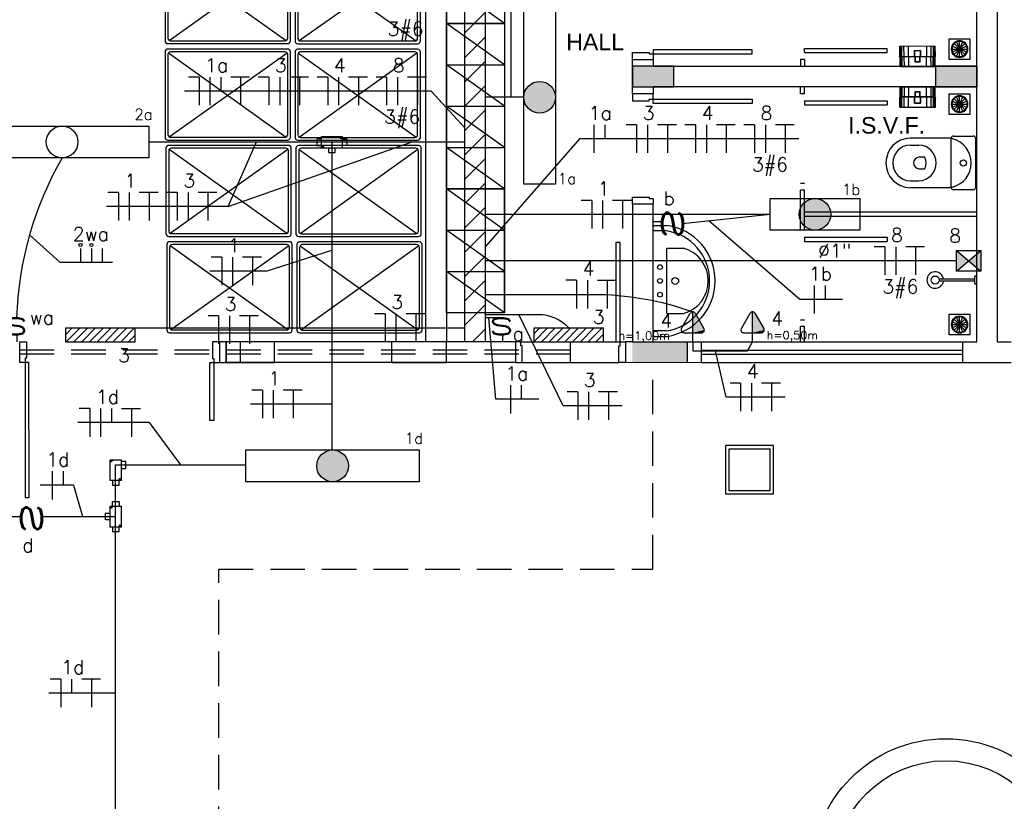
# Model space of a CAD drawing. Extents: x -118.2 to -44.5, y -40.2 to 1.8.
# Tile 19 of 56: x -83.9 to -76.8, y -30.7 to -25. Entities that reach past the tile are written whole.
import ezdxf
from ezdxf.enums import TextEntityAlignment as Align

# ---------------------------------------------------------------- set-up
doc = ezdxf.new("R2010")
doc.units = 0
doc.header["$MEASUREMENT"] = 0
doc.linetypes.add('HIDDEN', pattern=[0.375, 0.25, -0.125])
for name, color, linetype in [('calha', 150, 'Continuous'), ('CIRCUITOS', 2, 'Continuous'), ('CONDULETES', 4, 'Continuous'), ('Emergencia', 1, 'Continuous'), ('ILUMINACAO', 1, 'Continuous'), ('INTERRUPTORES', 1, 'Continuous'), ('LINHA', 40, 'Continuous'), ('PAREDE2', 252, 'Continuous'), ('PAREDES', 8, 'Continuous'), ('TOMADAS_ENERGIA', 1, 'Continuous'), ('TUB_ELETRICA', 5, 'Continuous'), ('TXT-AMB', 4, 'Continuous')]:
    doc.layers.add(name, color=color, linetype=linetype)
doc.styles.add('ROMANS', font='romans')
doc.styles.add('Texto Ambiente 1-50', font='arial.ttf', dxfattribs={"height": 0.12})

# ---------------------------------------------------------------- blocks, each defined once
blk = doc.blocks.new('PORTA 70')
at = {"layer": 'PAREDES'}
for p, q in [((-95.2983, 46.0042), (-95.2983, 45.2842)), ((-95.2683, 46.0042), (-95.2983, 46.0042)), ((-95.2683, 45.2842), (-95.2683, 46.0042)), ((-95.9883, 45.2842), (-96.0283, 45.2842)), ((-95.9883, 45.2542), (-95.9883, 45.2842)), ((-95.2983, 45.2842), (-95.2683, 45.2842)), ((-95.2683, 45.2842), (-95.2283, 45.2842)), ((-95.2683, 45.2542), (-95.2683, 45.2842)), ((-95.9783, 45.2542), (-95.9883, 45.2542)), ((-95.9783, 45.1342), (-95.9783, 45.2542)), ((-95.2783, 45.1342), (-95.2783, 45.2542)), ((-95.2783, 45.2542), (-95.2683, 45.2542)), ((-96.0283, 45.1342), (-95.9783, 45.1342)), ((-95.2283, 45.1342), (-95.2783, 45.1342))]:
    blk.add_line(p, q, dxfattribs=at)
blk = doc.blocks.new('PORTA BOX')
at = {"layer": 'PAREDES'}
for p, q in [((-120.5369, 27.9594), (-120.5669, 27.9594)), ((-120.5369, 27.3894), (-119.9369, 27.3894)), ((-120.5369, 27.3594), (-120.5369, 27.3894)), ((-119.9369, 27.3594), (-119.9369, 27.3894)), ((-120.5369, 27.3594), (-119.9369, 27.3594))]:
    blk.add_line(p, q, dxfattribs=at)
blk = doc.blocks.new('LS-14')
at = {"layer": 'PAREDE2'}
for p, q in [((-152.1924, 49.622), (-152.1924, 48.752)), ((-151.5524, 49.642), (-152.1724, 49.642)), ((-151.5724, 49.622), (-152.1524, 49.622)), ((-151.5324, 48.752), (-151.5324, 49.622)), ((-152.1724, 49.602), (-152.1724, 48.772)), ((-151.5552, 48.7619), (-152.1654, 49.6172)), ((-152.1642, 48.7558), (-151.5544, 49.6106)), ((-151.5524, 48.772), (-151.5524, 49.602)), ((-152.1724, 48.732), (-151.5524, 48.732)), ((-152.1524, 48.752), (-151.5724, 48.752))]:
    blk.add_line(p, q, dxfattribs=at)
for centre, start, end in [((-152.1724, 49.622), 90, 180), ((-152.1524, 49.602), 90, 180), ((-151.5724, 49.602), 0, 90), ((-151.5524, 49.622), 0, 90), ((-152.1524, 48.772), 180, 270), ((-151.5724, 48.772), 270, 0), ((-152.1724, 48.752), 180, 270), ((-151.5524, 48.752), 270, 0)]:
    blk.add_arc(centre, 0.02, start, end, dxfattribs=at)
blk = doc.blocks.new('LS-20')
at = {"layer": 'PAREDES'}
for p, q in [((-142.6773, 43.2057), (-143.0973, 43.5057)), ((-142.6773, 42.6057), (-142.6773, 43.5057)), ((-142.6773, 42.9057), (-143.0973, 43.2057)), ((-143.0973, 43.2057), (-142.6773, 43.2057)), ((-142.6773, 42.6057), (-143.0973, 42.9057)), ((-143.0973, 42.9057), (-142.6773, 42.9057))]:
    blk.add_line(p, q, dxfattribs=at)
blk.add_lwpolyline([(-142.6773, 43.5057), (-142.6773, 42.6057), (-143.0973, 42.6057), (-143.0973, 43.5057)], close=True, dxfattribs=at)
blk = doc.blocks.new('LS-21')
at = {"layer": 'PAREDES'}
for p, q in [((-145.3993, 42.7811), (-145.8193, 43.0811)), ((-145.3993, 42.4811), (-145.8193, 42.7811)), ((-145.8193, 42.7811), (-145.3993, 42.7811)), ((-145.3993, 42.1811), (-145.8193, 42.4811)), ((-145.8193, 42.4811), (-145.3993, 42.4811)), ((-145.3993, 41.8811), (-145.8193, 42.1811)), ((-145.8193, 42.1811), (-145.3993, 42.1811))]:
    blk.add_line(p, q, dxfattribs=at)
blk.add_lwpolyline([(-145.3993, 43.0811), (-145.3993, 41.8811), (-145.8193, 41.8811), (-145.8193, 43.0811)], close=True, dxfattribs=at)
blk = doc.blocks.new('VASO SANITARIO')
for p, q in [((-134.2937, 41.2557), (-134.5937, 41.2557)), ((-134.2937, 40.8957), (-134.2937, 41.2557)), ((-134.2787, 41.2707), (-134.1337, 41.2707)), ((-134.1187, 41.2557), (-134.1187, 40.8957)), ((-134.5933, 41.2057), (-134.5287, 41.2057)), ((-134.4893, 41.1176), (-134.5286, 41.1176)), ((-134.5286, 41.0337), (-134.4893, 41.0337)), ((-134.5933, 40.9457), (-134.5287, 40.9457)), ((-134.2937, 40.8957), (-134.5937, 40.8957)), ((-134.1337, 40.8807), (-134.2787, 40.8807))]:
    blk.add_line(p, q)
blk.add_circle((-134.2062, 41.0757), 0.0225)
for centre, radius, start, end in [((-134.5886, 41.0757), 0.1801, 91.61386, 268.38614), ((-134.2787, 41.2557), 0.015, 90, 180), ((-134.2809, 41.2689), 0.0184, 225.73779, 261.13211), ((-134.1337, 41.2557), 0.015, 0, 90), ((-134.5882, 41.0757), 0.1301, 92.24661, 267.75339), ((-134.5338, 41.0757), 0.1301, 272.24661, 87.75339), ((-134.3296, 41.0757), 0.1809, 284.70476, 75.29524), ((-134.5239, 41.0733), 0.0446, 96.01597, 176.88089), ((-134.4893, 41.1126), 0.005, 30.60813, 90), ((-134.5629, 41.0757), 0.0874, 333.1163, 26.8837), ((-134.524, 41.0781), 0.0446, 182.24135, 264.02487), ((-134.4893, 41.0387), 0.005, 270, 329.39187), ((-134.2809, 40.8825), 0.0184, 98.86789, 134.26221), ((-134.2787, 40.8957), 0.015, 180, 270), ((-134.1337, 40.8957), 0.015, 270, 0)]:
    blk.add_arc(centre, radius, start, end)
blk = doc.blocks.new('CHUVEIR.')
for p, q in [((-134.1241, 41.9327), (-134.3823, 41.9327)), ((-134.1241, 41.9186), (-134.3823, 41.9186)), ((-134.1087, 41.9527), (-134.1241, 41.9527)), ((-134.1241, 41.9527), (-134.1241, 41.8987)), ((-134.1241, 41.8987), (-134.1087, 41.8987))]:
    blk.add_line(p, q)
blk.add_circle((-134.4107, 41.9257), 0.0293)
blk.add_arc((-134.4107, 41.9257), 0.06, 6.73565, 353.26435)
blk = doc.blocks.new('PORTA 140')
at = {"layer": 'PAREDES'}
for p, q in [((-143.3117, 48.139), (-143.2617, 48.139)), ((-143.2617, 48.139), (-143.2617, 48.019)), ((-141.9117, 48.1388), (-141.9117, 48.0188)), ((-141.8617, 48.1388), (-141.9117, 48.1388)), ((-143.2417, 47.989), (-143.3117, 47.989)), ((-143.2717, 48.019), (-143.2717, 47.989)), ((-143.2617, 48.019), (-143.2717, 48.019)), ((-143.2717, 47.989), (-143.2717, 47.009)), ((-143.2417, 47.009), (-143.2446, 47.989)), ((-141.9317, 47.5688), (-141.9317, 47.9888)), ((-141.9317, 47.9888), (-141.9017, 47.9888)), ((-141.9117, 48.0188), (-141.9017, 48.0188)), ((-141.9017, 48.0188), (-141.9017, 47.9888)), ((-141.9017, 47.9888), (-141.9017, 47.5688)), ((-141.9017, 47.9888), (-141.8617, 47.9888)), ((-141.9017, 47.5688), (-141.9317, 47.5688)), ((-143.2717, 47.009), (-143.2417, 47.009))]:
    blk.add_line(p, q, dxfattribs=at)
blk = doc.blocks.new('423ms')
for p, q in [((244.954, -73.2313), (244.954, -73.3213)), ((244.964, -73.2213), (245.749, -73.2213)), ((244.9937, -73.3157), (244.9937, -73.2213)), ((245.7194, -73.3157), (245.7194, -73.2213)), ((245.759, -73.2313), (245.759, -73.3213)), ((245.119, -73.3213), (245.594, -73.3213)), ((245.119, -73.3213), (245.119, -73.4413)), ((245.594, -73.3213), (245.594, -73.4413))]:
    blk.add_line(p, q)
for centre, radius in [((245.2565, -73.2713), 0.0175), ((245.3565, -73.2713), 0.0175), ((245.4565, -73.2713), 0.0175), ((245.3565, -73.3813), 0.025)]:
    blk.add_circle(centre, radius)
for centre, radius, start, end in [((244.964, -73.2313), 0.01, 90, 180), ((245.749, -73.2313), 0.01, 0, 90), ((245.3565, -73.2648), 0.4064, 187.98183, 352.01817), ((245.3565, -73.2648), 0.3664, 187.98183, 352.01817), ((245.3565, -73.3746), 0.2467, 195.68341, 344.31659)]:
    blk.add_arc(centre, radius, start, end)
blk = doc.blocks.new('Papeleira WC')
at = {"color": 0}
for p, q in [((-0.128, 0.0751), (-0.128, 0.1458)), ((-0.127, 0.146), (0.127, 0.146)), ((-0.124, 0.0751), (-0.124, 0.146)), ((-0.116, 0.0751), (-0.116, 0.146)), ((-0.1, 0.0751), (-0.1, 0.146)), ((-0.068, 0.0751), (-0.068, 0.146)), ((0.068, 0.146), (0.068, 0.0751)), ((0.1, 0.146), (0.1, 0.0751)), ((0.116, 0.146), (0.116, 0.0751)), ((0.124, 0.146), (0.124, 0.0751)), ((0.128, 0.1458), (0.128, 0.0751)), ((0.13, 0.143), (0.13, 0.0751)), ((-0.13, 0.0751), (-0.13, 0.143)), ((0.1296, 0.073), (-0.1296, 0.073)), ((-0.128, 0.0751), (-0.126, 0.0691)), ((-0.122, 0.0691), (-0.124, 0.0751)), ((-0.116, 0.0751), (-0.114, 0.0691)), ((-0.098, 0.0691), (-0.1, 0.0751)), ((-0.066, 0.0691), (-0.068, 0.0751)), ((-0.0237, 0.073), (-0.0237, 0.113)), ((-0.0187, 0.071), (-0.0237, 0.073)), ((-0.0217, 0.115), (0.0217, 0.115)), ((-0.0217, 0.073), (-0.0217, 0.111)), ((-0.0167, 0.071), (-0.0217, 0.073)), ((-0.0197, 0.113), (0.0197, 0.113)), ((0.0217, 0.073), (0.0167, 0.071)), ((0.0237, 0.073), (0.0187, 0.071)), ((0.0217, 0.111), (0.0217, 0.073)), ((0.0237, 0.113), (0.0237, 0.073)), ((0.066, 0.0691), (0.068, 0.0751)), ((0.098, 0.0691), (0.1, 0.0751)), ((0.114, 0.0691), (0.116, 0.0751)), ((0.124, 0.0751), (0.122, 0.0691)), ((0.126, 0.0691), (0.128, 0.0751)), ((0.1284, 0.071), (-0.1284, 0.071)), ((-0.128, 0.005), (-0.128, 0.0691)), ((-0.126, 0.001), (-0.126, 0.0691)), ((0.123, 0), (-0.123, 0)), ((-0.122, 0.0001), (-0.122, 0.0691)), ((-0.114, 0), (-0.114, 0.0691)), ((-0.098, 0), (-0.098, 0.0691)), ((-0.066, 0), (-0.066, 0.0691)), ((-0.0187, 0.0361), (-0.0187, 0.071)), ((-0.0167, 0.0381), (-0.0167, 0.071)), ((0.0167, 0.0341), (-0.0167, 0.0341)), ((0.0147, 0.0361), (-0.0147, 0.0361)), ((0.0167, 0.071), (0.0167, 0.0381)), ((0.0187, 0.071), (0.0187, 0.0361)), ((0.066, 0.0691), (0.066, 0)), ((0.098, 0.0691), (0.098, 0)), ((0.114, 0.0691), (0.114, 0)), ((0.122, 0.0691), (0.122, 0.0001)), ((0.126, 0.0691), (0.126, 0.001)), ((0.128, 0.0691), (0.128, 0.005))]:
    blk.add_line(p, q, dxfattribs=at)
for centre, radius, start, end in [((-0.127, 0.143), 0.003, 90.00009, 180.00009), ((0.127, 0.143), 0.003, 0.00009, 90.00009), ((-0.125, 0.0751), 0.005, 180.00009, 216.86997), ((-0.133, 0.0691), 0.005, 0.00009, 36.86997), ((-0.0217, 0.113), 0.002, 90.00009, 180.00009), ((-0.0197, 0.111), 0.002, 90.00009, 180.00009), ((0.0197, 0.111), 0.002, 0.00009, 90.00009), ((0.0217, 0.113), 0.002, 0.00009, 90.00009), ((0.133, 0.0691), 0.005, 143.13021, 180.00009), ((0.125, 0.0751), 0.005, 323.13021, 0.00009), ((-0.123, 0.005), 0.005, 180.00009, 270.00009), ((-0.0167, 0.0361), 0.002, 180.00009, 270.00009), ((-0.0147, 0.0381), 0.002, 180.00009, 270.00009), ((0.0147, 0.0381), 0.002, 270.00009, 0.00009), ((0.0167, 0.0361), 0.002, 270.00009, 0.00009), ((0.123, 0.005), 0.005, 270.00009, 0.00009)]:
    blk.add_arc(centre, radius, start, end, dxfattribs=at)
blk = doc.blocks.new('VBMKVB')
for p, q in [((-146.0605, -56.769), (-145.9822, -56.6906)), ((-145.9822, -56.769), (-146.0605, -56.6906)), ((-146.0426, -56.781), (-146.0002, -56.6786)), ((-146.0002, -56.781), (-146.0426, -56.6786)), ((-146.0214, -56.6744), (-146.0214, -56.7852)), ((-146.0768, -56.7298), (-145.966, -56.7298)), ((-146.0726, -56.7086), (-145.9702, -56.751)), ((-146.0726, -56.751), (-145.9702, -56.7086))]:
    blk.add_line(p, q)
blk.add_lwpolyline([(-146.0964, -56.8048), (-145.9464, -56.8048), (-145.9464, -56.6548), (-146.0964, -56.6548)], close=True)
for radius in [0.0604, 0.0554]:
    blk.add_circle((-146.0214, -56.7298), radius)
blk = doc.blocks.new('ENTORNO')
at = {"layer": 'PAREDES'}
for radius in [0.975, 0.815]:
    blk.add_circle((112.4341, -27.1144), radius, dxfattribs=at)
blk = doc.blocks.new('IRANT09')
at = {"linetype": 'Continuous'}
blk.add_line((0, 0.874), (0, 0), dxfattribs=at)
at = {"linetype": 'Continuous', "style": 'ROMANS', "width": 1.5}
blk.add_text('s', height=3, dxfattribs=at).set_placement((-1.809, 0.879))
at = {"linetype": 'Continuous', "style": 'ROMANS', "flags": 8}
blk.add_attdef('009', text='', height=1.6, dxfattribs=at).set_placement((2.701, 1.342), align=Align.MIDDLE_CENTER)
blk = doc.blocks.new('Apwr_temed02')
for p, q in [((0, 1.32), (0, 4.36)), ((-1.62, 1.95), (-0.35, 4.14)), ((0.35, 4.14), (1.63, 1.92)), ((-1.3, 1.32), (1.28, 1.32)), ((0, 0), (0, 1.32))]:
    blk.add_line(p, q)
for centre, start, end in [((0, 3.97), 26.0479, 153.9521), ((-1.3, 1.71), 143.1332, 270.777), ((1.3, 1.71), 267.1811, 32.5689)]:
    blk.add_arc(centre, 0.393, start, end)
at = {"linetype": 'Continuous'}
for points in [[(0, 4.36), (1.63, 1.92), (0.21, 4.3)], [(1.63, 1.92), (0, 4.36), (1.69, 1.72)], [(0, 1.32), (1.69, 1.72), (0, 4.36)], [(0.35, 4.14), (0.21, 4.3), (1.63, 1.92)], [(1.69, 1.72), (0, 1.32), (1.64, 1.52)], [(1.28, 1.32), (1.64, 1.52), (0, 1.32)], [(1.64, 1.52), (1.28, 1.32), (1.49, 1.37)]]:
    blk.add_solid(points, dxfattribs=at)
at = {"style": 'ROMANS', "flags": 8}
for tag, p in [('020', (-4.96, 2.19)), ('001', (3.39, 2.17))]:
    blk.add_attdef(tag, text='', height=1.6, dxfattribs=at).set_placement(p, align=Align.MIDDLE_CENTER)
blk = doc.blocks.new('LF4X408')
for p, q in [((-630, 115), (630, 115)), ((-630, -115), (-630, 115)), ((630, 115), (630, -115)), ((630, -115), (-630, -115))]:
    blk.add_line(p, q)
blk.add_circle((0, 0), 115)
at = {"style": 'ROMANS', "flags": 8}
for tag, p in [('009', (590.9, 199.3)), ('001', (-624, -200.4))]:
    blk.add_attdef(tag, text='', height=80, dxfattribs=at).set_placement(p, align=Align.MIDDLE_CENTER)
blk.add_attdef('020', text='', height=80, dxfattribs=at).set_placement((565.7, -164.1), align=Align.TOP_LEFT)
blk = doc.blocks.new('LF4X206')
for p, q in [((-325, 115), (325, 115)), ((-325, -115), (-325, 115)), ((325, 115), (325, -115)), ((325, -115), (-325, -115))]:
    blk.add_line(p, q)
blk.add_circle((0, 0), 115)
at = {"style": 'ROMANS', "flags": 8}
for tag, p in [('009', (292.9, 197.4)), ('001', (-316.5, -198))]:
    blk.add_attdef(tag, text='', height=80, dxfattribs=at).set_placement(p, align=Align.MIDDLE_CENTER)
blk.add_attdef('020', text='', height=80, dxfattribs=at).set_placement((261.2, -154.7), align=Align.TOP_LEFT)
blk = doc.blocks.new('BlocoAutonomo')
h = blk.add_hatch()
h.set_pattern_fill('ANSI31', color=256, scale=0.25, style=0)
h.set_pattern_definition([(45, (2e-17, 0.32), (-0.56127, 0.56127), [])])
h.paths.add_polyline_path([(-5, 1), (-5, -1), (5, -1), (5, 1)])
for p, q in [((5, 1), (-5, 1)), ((-5, 1), (-5, -1)), ((5, 1), (5, -1)), ((5, -1), (-5, -1))]:
    blk.add_line(p, q)
at = {"style": 'ROMANS', "flags": 8}
for tag, p in [('020', (-4.07, 3.14)), ('001', (3.39, 3.29))]:
    blk.add_attdef(tag, text='', height=1.2, dxfattribs=at).set_placement(p, align=Align.MIDDLE_CENTER)

msp = doc.modelspace()

# ---------------------------------------------------------------- hatches: boundary and pattern name
at = {"layer": 'calha'}
h = msp.add_hatch(dxfattribs=at)
h.set_pattern_fill('ANSI31', color=256, style=0)
h.set_pattern_definition([(45, (-92.47007, 71.10702), (-0.08838835, 0.08838835), [])])
h.paths.add_polyline_path([(-80.7021, -11.821), (-80.5521, -11.821), (-80.5521, -8.5269), (-80.7021, -8.5269)])
h.paths.add_polyline_path([(-80.5521, -12.257), (-80.7021, -12.257), (-80.7021, -27.3769), (-80.5521, -27.3769)])
at = {"layer": 'ILUMINACAO'}
h = msp.add_hatch(color=256, dxfattribs=at)
edge = h.paths.add_edge_path()
edge.add_line((-80.0447, -24.9719), (-80.0447, -26.2319))
edge = h.paths.add_edge_path()
edge.add_line((-80.0447, -26.2319), (-80.2747, -26.2319))
edge = h.paths.add_edge_path()
edge.add_line((-80.2747, -26.2319), (-80.2747, -24.9719))
edge = h.paths.add_edge_path()
edge.add_line((-80.2747, -24.9719), (-80.0447, -24.9719))
edge = h.paths.add_edge_path()
edge.add_arc((-80.1597, -25.6019), 0.115, 0, 360)
h.paths.add_polyline_path([(-80.0357, -26.2529), (-79.8852, -26.2529), (-79.8852, -26.1329), (-80.0357, -26.1329)], flags=9)
h = msp.add_hatch(color=256, dxfattribs=at)
edge = h.paths.add_edge_path()
edge.add_line((-78.4847, -26.3369), (-77.8347, -26.3369))
edge = h.paths.add_edge_path()
edge.add_line((-77.8347, -26.3369), (-77.8347, -26.5669))
edge = h.paths.add_edge_path()
edge.add_line((-77.8347, -26.5669), (-78.4847, -26.5669))
edge = h.paths.add_edge_path()
edge.add_line((-78.4847, -26.5669), (-78.4847, -26.3369))
edge = h.paths.add_edge_path()
edge.add_arc((-78.1597, -26.4519), 0.115, 0, 360)
h.paths.add_polyline_path([(-77.9744, -26.3311), (-77.8201, -26.3311), (-77.8201, -26.2111), (-77.9744, -26.2111)], flags=9)
h = msp.add_hatch(color=256, dxfattribs=at)
edge = h.paths.add_edge_path()
edge.add_line((-81.5477, -27.6469), (-81.5477, -28.9069))
edge = h.paths.add_edge_path()
edge.add_line((-81.5477, -28.9069), (-81.7777, -28.9069))
edge = h.paths.add_edge_path()
edge.add_line((-81.7777, -28.9069), (-81.7777, -27.6469))
edge = h.paths.add_edge_path()
edge.add_line((-81.7777, -27.6469), (-81.5477, -27.6469))
edge = h.paths.add_edge_path()
edge.add_arc((-81.6627, -28.2769), 0.115, 0, 360)
h.paths.add_polyline_path([(-81.5386, -28.9279), (-81.3882, -28.9279), (-81.3882, -28.8079), (-81.5386, -28.8079)], flags=9)
at = {"layer": 'PAREDES', "lineweight": -3}
h = msp.add_hatch(color=256, dxfattribs=at)
h.dxf.hatch_style = 1
h.paths.add_polyline_path([(-79.4847, -25.3769), (-79.4847, -25.5269), (-79.1847, -25.5269), (-79.1847, -25.3769)])
h = msp.add_hatch(color=256, dxfattribs=at)
h.dxf.hatch_style = 1
h.paths.add_polyline_path([(-77.2847, -25.3769), (-77.2847, -25.5269), (-76.9847, -25.5269), (-76.9847, -25.3769)])
msp.add_hatch(color=256, dxfattribs=at).paths.add_polyline_path([(-79.0847, -27.3769), (-79.4847, -27.3769), (-79.4847, -27.5269), (-79.0847, -27.5269)])
at = {"layer": 'TOMADAS_ENERGIA'}
h = msp.add_hatch(color=256, dxfattribs=at)
h.paths.add_polyline_path([(-76.9541, -26.7146), (-77.0428, -26.7896), (-76.9541, -26.8646)])
h.paths.add_polyline_path([(-77.0428, -26.7896), (-77.1316, -26.7146), (-77.1316, -26.8646)])

# ---------------------------------------------------------------- linework, layer by layer
at = {"layer": 'calha'}
for p, q in [((-80.5521, -27.3769), (-80.5521, -8.5269)), ((-80.7021, -27.3769), (-80.7021, -12.1855)), ((-80.5521, -27.3769), (-80.7021, -27.3769))]:
    msp.add_line(p, q, dxfattribs=at)
at = {"layer": 'CIRCUITOS'}
for p, q in [((-82.4016, -25.4536), (-82.2651, -25.4536)), ((-82.3305, -25.4536), (-82.3305, -25.6592)), ((-81.9738, -25.4536), (-81.8372, -25.4536)), ((-81.9026, -25.4536), (-81.9026, -25.6592)), ((-81.5459, -25.4536), (-81.4094, -25.4536)), ((-81.4748, -25.4536), (-81.4748, -25.6592)), ((-81.1181, -25.4536), (-80.9815, -25.4536)), ((-81.0469, -25.4536), (-81.0469, -25.6592)), ((-82.6323, -25.4555), (-82.7093, -25.4555)), ((-82.6323, -25.4555), (-82.6323, -25.6592)), ((-82.5534, -25.4555), (-82.5534, -25.6592)), ((-82.4746, -25.4555), (-82.4746, -25.5573)), ((-82.1256, -25.4555), (-82.2025, -25.4555)), ((-82.1256, -25.4555), (-82.1256, -25.6592)), ((-82.0467, -25.4555), (-82.0467, -25.6592)), ((-81.6977, -25.4555), (-81.7747, -25.4555)), ((-81.6977, -25.4555), (-81.6977, -25.6592)), ((-81.6189, -25.4555), (-81.6189, -25.6592)), ((-81.2699, -25.4555), (-81.3468, -25.4555)), ((-81.2699, -25.4555), (-81.2699, -25.6592)), ((-81.191, -25.4555), (-81.191, -25.6592)), ((-79.7646, -25.8022), (-79.7646, -26.0059)), ((-79.6857, -25.8022), (-79.6857, -25.904)), ((-79.4546, -25.8022), (-79.5315, -25.8022)), ((-79.4546, -25.8022), (-79.4546, -26.0059)), ((-79.3757, -25.8022), (-79.3757, -26.0059)), ((-79.3028, -25.8003), (-79.1662, -25.8003)), ((-79.2316, -25.8003), (-79.2316, -26.0059)), ((-79.0267, -25.8022), (-79.1037, -25.8022)), ((-79.0267, -25.8022), (-79.0267, -26.0059)), ((-78.9478, -25.8022), (-78.9478, -26.0059)), ((-78.8749, -25.8003), (-78.7383, -25.8003)), ((-78.8037, -25.8003), (-78.8037, -26.0059)), ((-78.5989, -25.8022), (-78.6758, -25.8022)), ((-78.5989, -25.8022), (-78.5989, -26.0059)), ((-78.52, -25.8022), (-78.52, -26.0059)), ((-78.4471, -25.8003), (-78.3105, -25.8003)), ((-78.3759, -25.8003), (-78.3759, -26.0059)), ((-83.2182, -26.293), (-83.2951, -26.293)), ((-83.2182, -26.293), (-83.2182, -26.4966)), ((-83.1393, -26.293), (-83.1393, -26.4966)), ((-83.0664, -26.291), (-82.9298, -26.291)), ((-82.9952, -26.291), (-82.9952, -26.4966)), ((-82.7903, -26.293), (-82.8673, -26.293)), ((-82.7903, -26.293), (-82.7903, -26.4966)), ((-82.7114, -26.293), (-82.7114, -26.4966)), ((-82.6385, -26.291), (-82.5019, -26.291)), ((-82.5673, -26.291), (-82.5673, -26.4966)), ((-79.7809, -26.3501), (-79.8578, -26.3501)), ((-79.7809, -26.3501), (-79.7809, -26.5538)), ((-79.702, -26.3501), (-79.702, -26.5538)), ((-79.6291, -26.3482), (-79.4925, -26.3482)), ((-79.5579, -26.3482), (-79.5579, -26.5538)), ((-83.4933, -26.7004), (-83.4933, -26.8022)), ((-83.4144, -26.7004), (-83.4144, -26.8022)), ((-83.3356, -26.7004), (-83.3356, -26.8022)), ((-77.652, -26.6878), (-77.7289, -26.6878)), ((-77.652, -26.6878), (-77.652, -26.8914)), ((-77.5731, -26.6878), (-77.5731, -26.8914)), ((-77.5002, -26.6859), (-77.3636, -26.6859)), ((-77.429, -26.6859), (-77.429, -26.8914)), ((-82.4674, -26.7628), (-82.5443, -26.7628)), ((-82.4674, -26.7628), (-82.4674, -26.9665)), ((-82.3885, -26.7628), (-82.3885, -26.9665)), ((-82.3156, -26.7609), (-82.179, -26.7609)), ((-82.2444, -26.7609), (-82.2444, -26.9665)), ((-79.8915, -26.9305), (-79.9684, -26.9305)), ((-79.8915, -26.9305), (-79.8915, -27.1341)), ((-79.8126, -26.9305), (-79.8126, -27.1341)), ((-79.7397, -26.9286), (-79.6031, -26.9286)), ((-79.6685, -26.9286), (-79.6685, -27.1341)), ((-78.1651, -26.9681), (-78.1651, -27.1717)), ((-78.0862, -26.9681), (-78.0862, -27.0699)), ((-82.49, -27.1887), (-82.5669, -27.1887)), ((-82.49, -27.1887), (-82.49, -27.3924)), ((-82.4111, -27.1887), (-82.4111, -27.3924)), ((-82.3382, -27.1868), (-82.2016, -27.1868)), ((-82.267, -27.1868), (-82.267, -27.3924)), ((-81.281, -27.1743), (-81.3579, -27.1743)), ((-81.281, -27.1743), (-81.281, -27.378)), ((-81.2021, -27.1743), (-81.2021, -27.378)), ((-81.1292, -27.1724), (-80.9926, -27.1724)), ((-81.058, -27.1724), (-81.058, -27.378)), ((-82.1723, -27.727), (-82.2492, -27.727)), ((-82.1723, -27.727), (-82.1723, -27.9306)), ((-82.0934, -27.727), (-82.0934, -27.9306)), ((-82.0205, -27.725), (-81.8839, -27.725)), ((-81.9493, -27.725), (-81.9493, -27.9306)), ((-80.3709, -27.6922), (-80.3709, -27.8959)), ((-80.2921, -27.6922), (-80.2921, -27.794)), ((-79.8822, -27.7402), (-79.9592, -27.7402)), ((-79.8822, -27.7402), (-79.8822, -27.9439)), ((-79.8034, -27.7402), (-79.8034, -27.9439)), ((-79.7305, -27.7383), (-79.5939, -27.7383)), ((-79.6593, -27.7383), (-79.6593, -27.9439)), ((-78.6993, -27.676), (-78.7763, -27.676)), ((-78.6993, -27.676), (-78.6993, -27.8796)), ((-78.6205, -27.676), (-78.6205, -27.8796)), ((-78.5475, -27.674), (-78.4109, -27.674)), ((-78.4764, -27.674), (-78.4764, -27.8796)), ((-83.4249, -27.8616), (-83.5019, -27.8616)), ((-83.4249, -27.8616), (-83.4249, -28.0653)), ((-83.348, -27.8616), (-83.348, -28.0653)), ((-83.2672, -27.8616), (-83.2672, -27.9634)), ((-83.1942, -27.8597), (-83.0577, -27.8597)), ((-83.1231, -27.8597), (-83.1231, -28.0653)), ((-83.6988, -28.3165), (-83.6988, -28.5201)), ((-83.62, -28.3165), (-83.62, -28.4183)), ((-83.6363, -29.8241), (-83.7132, -29.8241)), ((-83.6363, -29.8241), (-83.6363, -30.0278)), ((-83.5574, -29.8241), (-83.5574, -29.926)), ((-83.4845, -29.8222), (-83.3479, -29.8222)), ((-83.4133, -29.8222), (-83.4133, -30.0278))]:
    msp.add_line(p, q, dxfattribs=at)
at = {"layer": 'CONDULETES'}
for p, q in [((-81.7431, -25.9035), (-81.776, -25.9035)), ((-81.776, -25.9035), (-81.776, -25.9528)), ((-81.776, -25.9528), (-81.7431, -25.9528)), ((-81.7431, -25.8871), (-81.5919, -25.8871)), ((-81.7431, -25.9693), (-81.7431, -25.8871)), ((-81.7337, -25.9658), (-81.7337, -25.9538)), ((-81.6014, -25.9025), (-81.6014, -25.8906)), ((-81.5919, -25.8871), (-81.5919, -25.9693)), ((-81.5919, -25.9035), (-81.559, -25.9035)), ((-81.559, -25.9528), (-81.5919, -25.9528)), ((-81.559, -25.9035), (-81.559, -25.9528)), ((-81.7431, -25.9693), (-81.5919, -25.9693)), ((-81.6922, -25.9693), (-81.6922, -26.0021)), ((-81.6922, -26.0021), (-81.6429, -26.0021)), ((-81.6429, -26.0021), (-81.6429, -25.9693)), ((-83.2783, -28.3835), (-83.2783, -28.2323)), ((-83.2783, -28.2323), (-83.1962, -28.2323)), ((-83.2629, -28.2417), (-83.2749, -28.2417)), ((-83.1962, -28.3835), (-83.1962, -28.2323)), ((-83.1633, -28.246), (-83.1962, -28.246)), ((-83.1962, -28.2953), (-83.1633, -28.2953)), ((-83.1633, -28.2953), (-83.1633, -28.246)), ((-83.1962, -28.3835), (-83.2783, -28.3835)), ((-83.2619, -28.3835), (-83.2619, -28.4163)), ((-83.2126, -28.4163), (-83.2126, -28.3835)), ((-83.1996, -28.374), (-83.2116, -28.374)), ((-83.2619, -28.4163), (-83.2126, -28.4163)), ((-83.2783, -28.7208), (-83.2783, -28.5696)), ((-83.2783, -28.5696), (-83.1962, -28.5696)), ((-83.2629, -28.579), (-83.2749, -28.579)), ((-83.2619, -28.5696), (-83.2619, -28.5367)), ((-83.2619, -28.5367), (-83.2126, -28.5367)), ((-83.2126, -28.5367), (-83.2126, -28.5696)), ((-83.1962, -28.7208), (-83.1962, -28.5696)), ((-83.3112, -28.6205), (-83.2783, -28.6205)), ((-83.3112, -28.6698), (-83.3112, -28.6205)), ((-83.2783, -28.6698), (-83.3112, -28.6698)), ((-83.1962, -28.7208), (-83.2783, -28.7208)), ((-83.2619, -28.7208), (-83.2619, -28.7536)), ((-83.2126, -28.7536), (-83.2126, -28.7208)), ((-83.1996, -28.7113), (-83.2116, -28.7113)), ((-83.2619, -28.7536), (-83.2126, -28.7536))]:
    msp.add_line(p, q, dxfattribs=at)
for centre in [(-81.7337, -25.9598), (-81.6014, -25.8966), (-83.2689, -28.2417), (-83.2056, -28.374), (-83.2689, -28.579), (-83.2056, -28.7113)]:
    msp.add_circle(centre, 0.006, dxfattribs=at)
at = {"layer": 'LINHA'}
for p, q in [((-80.3665, -25.6019), (-80.3665, -24.8141)), ((-82.2305, -25.5573), (-82.7372, -25.5573)), ((-81.8026, -25.5573), (-82.2305, -25.5573)), ((-81.3748, -25.5573), (-81.8026, -25.5573)), ((-80.947, -25.5573), (-81.3748, -25.5573)), ((-80.947, -25.5573), (-80.7021, -25.8247)), ((-82.4208, -26.3948), (-82.2162, -25.9259)), ((-82.4208, -26.3948), (-81.0839, -25.9259)), ((-79.8695, -25.904), (-80.5521, -26.6859)), ((-79.5595, -25.904), (-79.8695, -25.904)), ((-79.1316, -25.904), (-79.5595, -25.904)), ((-78.7038, -25.904), (-79.1316, -25.904)), ((-78.2759, -25.904), (-78.7038, -25.904)), ((-82.4208, -26.3948), (-83.3053, -26.3948)), ((-78.27, -27.0699), (-78.9311, -26.4999)), ((-83.6404, -26.8022), (-83.8632, -26.6016)), ((-82.1445, -26.8646), (-81.6675, -26.7126)), ((-83.2609, -26.8022), (-83.6404, -26.8022)), ((-82.1445, -26.8646), (-82.5545, -26.8646)), ((-77.96, -27.0699), (-78.27, -27.0699)), ((-80.4759, -27.794), (-80.5272, -27.2031)), ((-79.9872, -27.842), (-80.309, -27.178)), ((-78.8042, -27.7778), (-78.8828, -27.4434)), ((-80.1658, -27.794), (-80.4759, -27.794)), ((-78.3764, -27.7778), (-78.8042, -27.7778)), ((-81.6675, -27.8288), (-82.2594, -27.8288)), ((-79.5593, -27.842), (-79.9872, -27.842)), ((-82.9955, -27.9634), (-83.512, -27.9634)), ((-82.9955, -27.9634), (-82.7661, -28.2707)), ((-83.544, -28.4183), (-83.7859, -28.4183)), ((-83.544, -28.4183), (-83.4798, -28.6452)), ((-83.2395, -29.926), (-83.7234, -29.926))]:
    msp.add_line(p, q, dxfattribs=at)
for centre in [(-83.4933, -26.6742), (-83.4144, -26.6742)]:
    msp.add_circle(centre, 0.0111, dxfattribs=at)
at = {"layer": 'PAREDES', "lineweight": -3}
for p, q in [((-76.8347, -27.3769), (-76.8347, -21.3769)), ((-80.9847, -27.3769), (-80.9847, -23.8269)), ((-80.8347, -23.8269), (-80.8347, -27.3769)), ((-76.9847, -27.3769), (-76.9847, -24.5269)), ((-79.4847, -25.5769), (-79.4847, -25.3269)), ((-79.4847, -25.3269), (-79.3347, -25.3269)), ((-79.3347, -25.3269), (-79.3347, -25.3769)), ((-79.3347, -25.3769), (-76.9847, -25.3769)), ((-78.2647, -25.3269), (-78.2647, -25.3769)), ((-78.2347, -25.3269), (-78.2647, -25.3269)), ((-78.2347, -25.3269), (-78.2347, -25.3769)), ((-76.9847, -25.3769), (-76.9847, -25.5269)), ((-79.3347, -25.5769), (-79.4847, -25.5769)), ((-76.9847, -25.5269), (-79.3347, -25.5269)), ((-79.3347, -25.5269), (-79.3347, -25.5769)), ((-78.2647, -25.5769), (-78.2647, -25.5269)), ((-78.2347, -25.5769), (-78.2647, -25.5769)), ((-78.2347, -25.5769), (-78.2347, -25.5269)), ((-78.2347, -26.2769), (-78.2647, -26.2769)), ((-78.2647, -26.5669), (-78.2647, -26.2769)), ((-78.2347, -26.5669), (-78.2347, -26.2769)), ((-76.9847, -26.4369), (-78.2347, -26.4369)), ((-76.9847, -26.4669), (-78.2347, -26.4669)), ((-78.2347, -26.5669), (-78.2647, -26.5669)), ((-78.2347, -27.2669), (-78.2647, -27.2669)), ((-78.2647, -27.3769), (-78.2647, -27.2669)), ((-78.2347, -27.3769), (-78.2347, -27.2669)), ((-83.9347, -27.5267), (-83.9347, -27.3767)), ((-80.3347, -27.3769), (-82.4347, -27.3769)), ((-82.3347, -27.377), (-82.3347, -27.527)), ((-81.4847, -27.3769), (-81.5147, -27.3769)), ((-80.8347, -27.3769), (-80.9847, -27.3769)), ((-80.3347, -27.3769), (-80.3347, -27.5269)), ((-79.4847, -27.3758), (-79.5347, -27.3758)), ((-79.5347, -27.3769), (-79.5347, -27.5285)), ((-79.3347, -27.3769), (-77.0847, -27.3769)), ((-79.0847, -27.5269), (-79.0847, -27.3769)), ((-78.9847, -27.5269), (-78.9847, -27.3769)), ((-77.0847, -27.5269), (-77.0847, -27.3769)), ((-77.0847, -27.3769), (-76.9847, -27.3769)), ((-76.8347, -27.3769), (-76.7347, -27.3769)), ((-78.9847, -27.4369), (-77.0847, -27.4369)), ((-82.3347, -27.527), (-82.4347, -27.527)), ((-80.3347, -27.5269), (-82.3347, -27.5269)), ((-78.9847, -27.5269), (-79.5347, -27.5285)), ((-78.9847, -27.4669), (-77.0847, -27.4669)), ((-78.9847, -27.5269), (-77.0847, -27.5269)), ((-77.0847, -27.5269), (-76.7347, -27.5269))]:
    msp.add_line(p, q, dxfattribs=at)
at = {"layer": 'PAREDES'}
for p, q in [((-80.2947, -27.3769), (-79.6047, -27.3769)), ((-80.2847, -27.5269), (-79.5847, -27.5269))]:
    msp.add_line(p, q, dxfattribs=at)
at = {"layer": 'PAREDES', "linetype": 'HIDDEN', "lineweight": -3}
for p, q in [((-79.9347, -27.5278), (-79.9347, -27.3776)), ((-79.9347, -27.4367), (-83.9347, -27.4367)), ((-79.9347, -27.4667), (-83.9347, -27.4667))]:
    msp.add_line(p, q, dxfattribs=at)
at = {"layer": 'PAREDES', "lineweight": -3}
for points in [[(-79.4847, -25.3769), (-79.4847, -25.5269), (-79.1847, -25.5269), (-79.1847, -25.3769), (-79.4847, -25.3769)], [(-77.2847, -25.3769), (-77.2847, -25.5269), (-76.9847, -25.5269), (-76.9847, -25.3769), (-77.2847, -25.3769)], [(-79.4847, -27.3771), (-79.3347, -27.3771), (-79.3347, -26.3769), (-79.4847, -26.3769)], [(-82.4847, -27.3769), (-82.4847, -27.5269), (-82.0847, -27.5269), (-82.0847, -27.3769), (-82.4847, -27.3769)], [(-82.4347, -27.5267), (-82.4347, -27.5267), (-82.4347, -27.3769), (-82.4347, -27.3769)], [(-81.2347, -27.3769), (-81.2347, -27.5269), (-80.8347, -27.5269), (-80.8347, -27.3769), (-81.2347, -27.3769)], [(-78.7852, -28.455), (-78.4852, -28.455), (-78.4852, -28.155), (-78.7852, -28.155)]]:
    msp.add_lwpolyline(points, close=True, dxfattribs=at)
at = {"layer": 'PAREDES', "linetype": 'HIDDEN', "lineweight": -3}
msp.add_lwpolyline([(-83.9895, -35.1248), (-82.4895, -35.1248), (-82.4895, -29.0269), (-79.3358, -29.0269), (-79.3358, -27.5279)], dxfattribs=at)
at = {"layer": 'PAREDES', "lineweight": -3}
msp.add_lwpolyline([(-78.8102, -28.48), (-78.4602, -28.48), (-78.4602, -28.13), (-78.8102, -28.13), (-78.8102, -28.48)], dxfattribs=at)
at = {"layer": 'TOMADAS_ENERGIA'}
for p, q in [((-77.1316, -26.8646), (-76.9541, -26.7146)), ((-77.1316, -26.7146), (-76.9541, -26.8646))]:
    msp.add_line(p, q, dxfattribs=at)
msp.add_lwpolyline([(-77.1316, -26.7146), (-76.9541, -26.7146), (-76.9541, -26.8646), (-77.1316, -26.8646)], close=True, dxfattribs=at)
at = {"layer": 'TUB_ELETRICA'}
for p, q in [((-80.2747, -25.6019), (-80.5521, -25.6019)), ((-81.6675, -25.9259), (-80.7021, -25.9259)), ((-78.4847, -26.4519), (-80.5521, -26.4519)), ((-78.4847, -26.4519), (-79.1204, -26.5203)), ((-77.1316, -26.7896), (-80.5521, -26.7896)), ((-80.4182, -27.2031), (-80.5521, -27.2031)), ((-83.0964, -27.2761), (-80.7021, -27.2761)), ((-83.7688, -28.6452), (-83.2395, -28.6452))]:
    msp.add_line(p, q, dxfattribs=at)
for points in [[(-82.9964, -25.9259), (-81.6675, -25.9259), (-81.6675, -28.1619)], [(-79.0473, -27.3769), (-79.0473, -27.4434), (-78.6499, -27.4434), (-78.6133, -27.3769)], [(-83.2395, -31.4459), (-83.2395, -28.2707), (-82.2927, -28.2707)]]:
    msp.add_lwpolyline(points, dxfattribs=at)
for points in [[(-80.5521, -27.0323), (-79.7728, -27.0323, -0.086952), (-79.0473, -27.1591, -6.43282)], [(-80.5521, -27.178), (-80.169, -27.178, -0.211687), (-79.9475, -27.2761, -1.595539)]]:
    msp.add_lwpolyline(points, format="xyb", dxfattribs=at)
msp.add_arc((-81.4633, -27.285), 2.4953, 150.09505, 178.11765, dxfattribs=at)

# ---------------------------------------------------------------- block references
at = {"layer": 'Emergencia', "lineweight": 5}
ref = msp.add_blockref('BlocoAutonomo', (-79.9475, -27.3265), dxfattribs=dict(at, xscale=0.05039999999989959, yscale=0.05039999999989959, zscale=0.05039999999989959, rotation=180))
ref.add_attrib('001', '3', dxfattribs={"layer": '0', "height": 0.1, "style": 'ROMANS', "flags": 8}).set_placement((-79.7302, -27.1962), align=Align.MIDDLE_CENTER)
ref = msp.add_blockref('BlocoAutonomo', (-83.3484, -27.3265), dxfattribs=dict(at, xscale=0.05039999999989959, yscale=0.05039999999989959, zscale=0.05039999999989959, rotation=180))
ref.add_attrib('001', '3', dxfattribs={"layer": '0', "height": 0.1, "style": 'ROMANS', "flags": 8}).set_placement((-83.1765, -27.475), align=Align.MIDDLE_CENTER)
at = {"layer": 'ILUMINACAO'}
ref = msp.add_blockref('LF4X408', (-80.1597, -25.6019), dxfattribs=dict(at, xscale=0.001, yscale=0.001, zscale=0.001, rotation=270))
ref.add_attrib('009', '1a', dxfattribs={"layer": '0', "height": 0.08, "style": 'ROMANS', "flags": 8}).set_placement((-79.9604, -26.1929), align=Align.MIDDLE_CENTER)
at = {"layer": 'ILUMINACAO', "xscale": 0.001, "yscale": 0.001, "zscale": 0.001}
for p, values in [((-83.6264, -25.9259), {'009': '2a'}), ((-81.6627, -28.2769), {'009': '1d'})]:
    msp.add_blockref('LF4X408', p, dxfattribs=at).add_auto_attribs(values)
at = {"layer": 'ILUMINACAO'}
ref = msp.add_blockref('LF4X206', (-78.1597, -26.4519), dxfattribs=dict(at, xscale=0.001000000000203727, yscale=0.001000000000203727, zscale=0.001000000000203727))
ref.add_attrib('009', '1b', dxfattribs={"layer": '0', "height": 0.08, "style": 'ROMANS', "flags": 8}).set_placement((-77.8972, -26.2711), align=Align.MIDDLE_CENTER)
at = {"layer": 'INTERRUPTORES', "lineweight": 5}
ref = msp.add_blockref('IRANT09', (-79.3347, -26.5071), dxfattribs=dict(at, xscale=-0.07500000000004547, yscale=0.07500000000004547, zscale=0.07500000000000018, rotation=270))
ref.add_attrib('009', 'b', dxfattribs={"layer": '0', "linetype": 'Continuous', "height": 0.1, "style": 'ROMANS', "flags": 8}).set_placement((-79.2182, -26.3357), align=Align.MIDDLE_CENTER)
at = {"layer": 'INTERRUPTORES'}
ref = msp.add_blockref('IRANT09', (-83.9548, -27.3769), dxfattribs=dict(at, xscale=0.0600000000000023, yscale=0.0600000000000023, zscale=0.0600000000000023))
ref.add_attrib('009', 'wa', dxfattribs={"layer": '0', "linetype": 'Continuous', "height": 0.1, "style": 'ROMANS', "flags": 8}).set_placement((-83.7737, -27.2008), align=Align.MIDDLE_CENTER)
ref = msp.add_blockref('IRANT09', (-80.4275, -27.3769), dxfattribs=dict(at, xscale=0.0600000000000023, yscale=0.0600000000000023, zscale=0.0600000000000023))
ref.add_attrib('009', 'a', dxfattribs={"layer": '0', "linetype": 'Continuous', "height": 0.1, "style": 'ROMANS', "flags": 8}).set_placement((-80.3148, -27.3187), align=Align.MIDDLE_CENTER)
at = {"layer": 'INTERRUPTORES', "lineweight": 5}
ref = msp.add_blockref('IRANT09', (-83.9895, -28.6461), dxfattribs=dict(at, xscale=-0.07500000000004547, yscale=0.07500000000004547, zscale=0.07500000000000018, rotation=270))
ref.add_attrib('009', 'd', dxfattribs={"layer": '0', "linetype": 'Continuous', "height": 0.1, "style": 'ROMANS', "flags": 8}).set_placement((-83.8755, -28.8534), align=Align.MIDDLE_CENTER)
at = {"layer": 'PAREDES'}
msp.add_blockref('ENTORNO', (-189.6438, -4.1176), dxfattribs=at)
at = {"layer": 'PAREDES', "lineweight": -3}
for name, p in [('LS-21', (64.9846, -66.9467)), ('PORTA BOX', (42.3022, -52.6364)), ('LS-21', (64.9846, -68.1467)), ('VASO SANITARIO', (57.124, -67.1543)), ('LS-20', (62.2626, -69.7713)), ('PORTA 70', (15.6936, -72.6611)), ('CHUVEIR.', (57.124, -68.8543)), ('PORTA 140', (59.377, -75.5157))]:
    msp.add_blockref(name, p, dxfattribs=at)
for name, p, rotation in [('LS-14', (-131.6107, -176.7449), 270), ('LS-14', (-130.667, -176.7459), 270), ('PORTA 70', (-124.6189, -120.5552), 270), ('LS-14', (-131.6107, -177.4449), 270), ('LS-14', (-130.667, -177.4459), 270), ('LS-14', (-131.6044, -178.1439), 270), ('LS-14', (-130.6607, -178.1449), 270), ('423ms', (-152.556, -272.2912), 90), ('LS-14', (-131.5981, -178.843), 270), ('LS-14', (-130.6544, -178.8439), 270)]:
    msp.add_blockref(name, p, dxfattribs=dict(at, rotation=rotation))
at = {"layer": 'PAREDES', "lineweight": -3, "xscale": -1}
for name, p, rotation in [('Papeleira WC', (-77.4147, -25.3789), 0.4604208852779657), ('VBMKVB', (68.9117, -81.9818), 180), ('PORTA 70', (-124.6189, 69.6513), 270), ('Papeleira WC', (-77.4147, -25.5289), 180), ('VBMKVB', (68.9117, -82.3818), 180), ('PORTA BOX', (42.3022, 1.7325), 180), ('PORTA BOX', (42.3022, 0.7408), 180), ('VBMKVB', (68.9117, -83.9818), 180)]:
    msp.add_blockref(name, p, dxfattribs=dict(at, rotation=rotation))
at = {"layer": 'TOMADAS_ENERGIA', "lineweight": 5}
ref = msp.add_blockref('Apwr_temed02', (-79.0473, -27.3769), dxfattribs=dict(at, xscale=0.04996018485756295, yscale=0.04996018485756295, zscale=0.04996018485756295))
ref.add_attrib('020', '4', dxfattribs={"layer": '0', "height": 0.1, "style": 'ROMANS', "flags": 8}).set_placement((-79.2395, -27.2229), align=Align.MIDDLE_CENTER)
ref = msp.add_blockref('Apwr_temed02', (-78.6133, -27.3769), dxfattribs=dict(at, xscale=0.04996018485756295, yscale=0.04996018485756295, zscale=0.04996018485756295))
ref.add_attrib('020', '4', dxfattribs={"layer": '0', "height": 0.1, "style": 'ROMANS', "flags": 8}).set_placement((-78.4339, -27.208), align=Align.MIDDLE_CENTER)

# ---------------------------------------------------------------- texts
at = {"layer": 'CIRCUITOS', "style": 'ROMANS'}
for s, p in [('3#6', (-81.1323, -25.1555)), ('1a', (-82.5047, -25.4197)), ('3', (-82.0384, -25.4197)), ('4', (-81.6105, -25.4197)), ('8', (-81.1827, -25.4197)), ('1a', (-79.7189, -25.7664)), ('3', (-79.3674, -25.7664)), ('4', (-78.9395, -25.7664)), ('8', (-78.5117, -25.7664)), ('3#6', (-81.1571, -25.7933)), ('3#6', (-78.4861, -26.14)), ('1', (-83.131, -26.2572)), ('3', (-82.7031, -26.2572)), ('1', (-79.6937, -26.3143)), ('2wa', (-83.4184, -26.6449)), ('8', (-77.5648, -26.652)), ('1', (-82.3802, -26.727)), ('Ø1"', (-78.0161, -26.7653)), ('4', (-79.8043, -26.8947)), ('1b', (-78.1194, -26.9323)), ('3#6', (-77.5392, -27.0256)), ('3', (-82.4028, -27.1529)), ('3', (-81.1938, -27.1385)), ('1', (-82.0851, -27.6912)), ('1a', (-80.3253, -27.6564)), ('4', (-78.6121, -27.6402)), ('3', (-79.7951, -27.7044)), ('1d', (-83.2973, -27.8258)), ('1d', (-83.6584, -28.2807)), ('1d', (-83.5491, -29.7883))]:
    msp.add_text(s, height=0.1, dxfattribs=at).set_placement(p, align=Align.CENTER)
at = {"layer": 'ILUMINACAO', "style": 'ROMANS'}
for s, height, p in [('8', 0.1, (-77.1846, -26.5566)), ('h=1,00m', 0.06, (-79.5865, -27.3017)), ('h=0,50m', 0.06, (-78.5104, -27.2985))]:
    msp.add_text(s, height=height, dxfattribs=at).set_placement(p, align=Align.TOP_LEFT)
at = {"layer": 'TXT-AMB', "lineweight": -3, "char_height": 0.12, "width": 2.887209, "attachment_point": 1, "style": 'Texto Ambiente 1-50'}
for s, insert in [('HALL', (-79.9658, -25.1412)), ('I.S.V.F.', (-77.9186, -25.7457))]:
    msp.add_mtext(s, dxfattribs=dict(at, insert=insert))

doc.saveas('drawing.dxf')
